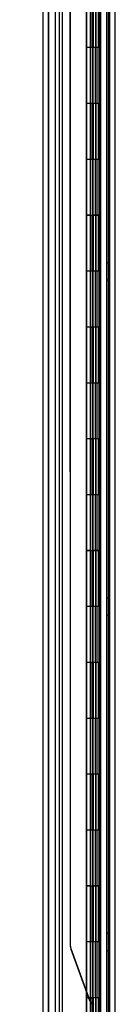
# Model space of a CAD drawing. Header units: inches. Extents: x 1 to 359, y -2 to 239.
# Tile 60 of 67: x 176.55 to 178.25, y 125.37 to 142.99. Entities that reach past the tile are written whole.
import ezdxf
from ezdxf.enums import TextEntityAlignment as Align
from ezdxf.lldxf.tags import DXFTag

# ---------------------------------------------------------------- set-up
doc = ezdxf.new("R2010")
doc.units = ezdxf.units.IN
doc.header["$MEASUREMENT"] = 0
for name, color, linetype in [('COM54746-60', 7, 'Continuous'), ('COM70220', 7, 'Continuous'), ('COM70739-9', 7, 'Continuous'), ('COM70839-3', 7, 'Continuous'), ('COM71196-7', 7, 'Continuous'), ('COM71301-7', 7, 'Continuous'), ('Default', 7, 'Continuous')]:
    doc.layers.add(name, color=color, linetype=linetype)
doc.styles.add('SEACAD_Times_New_Roman', font='times.ttf')
tags = doc.linetypes.add('HIDDEN2', pattern=[0.1875, 0.125, -0.0625]).pattern_tags.tags
tags[6:7] = [DXFTag(74, 4), DXFTag(75, 0), DXFTag(340, '0'), DXFTag(46, 0.0), DXFTag(50, 0.0), DXFTag(44, 0.0), DXFTag(45, 0.0)]
tags[4:5] = [DXFTag(74, 4), DXFTag(75, 0), DXFTag(340, '0'), DXFTag(46, 0.0), DXFTag(50, 0.0), DXFTag(44, 0.0), DXFTag(45, 0.0)]
doc.dimstyles.new('HAMMOND_(STH_-_300x200)', dxfattribs={"dimtxt": 1.5, "dimasz": 1.875, "dimexe": 0.75, "dimexo": 0.75, "dimgap": 0.375, "dimtad": 0, "dimtih": 1, "dimtoh": 1, "dimzin": 0, "dimdsep": 46, "dimtxsty": 'SEACAD_Times_New_Roman', "dimblk1": '_SE_FILLED', "dimblk2": '_SE_FILLED', "dimsah": 1, "dimcen": 0.75, "dimadec": 0, "dimazin": 0, "dimtfac": 0.8, "dimtofl": 0, "dimtmove": 0, "dimatfit": 3, "dimfxl": 1, "dimtolj": 1, "dimtzin": 0, "dimarcsym": 0})

# ---------------------------------------------------------------- blocks, each defined once
blk = doc.blocks.new('SE4')
at = {"layer": 'COM54746-60', "color": 7, "linetype": 'HIDDEN2'}
for p, q in [((177.25, 153.486), (177.25, 93.486)), ((178.091, 153.486), (178.091, 93.486)), ((177.805, 152.486), (177.805, 93.486)), ((177.905, 93.486), (177.905, 152.486)), ((177.8, 143.486), (177.8, 142.486)), ((177.844, 142.486), (177.844, 143.485)), ((177.85, 142.486), (177.85, 143.485)), ((177.855, 143.486), (177.855, 142.486)), ((177.897, 143.486), (177.897, 142.486)), ((177.91, 142.486), (177.91, 143.485)), ((177.972, 142.486), (177.972, 143.485)), ((177.981, 143.486), (177.981, 142.486)), ((177.986, 142.486), (177.986, 143.486)), ((177.99, 142.486), (177.99, 143.486)), ((177.8, 142.486), (177.8, 141.485)), ((177.844, 142.486), (177.844, 141.485)), ((177.85, 142.486), (177.85, 141.485)), ((177.855, 141.486), (177.855, 142.486)), ((177.897, 141.486), (177.897, 142.486)), ((177.91, 141.485), (177.91, 142.486)), ((177.942, 141.486), (177.942, 142.486)), ((177.99, 142.486), (177.986, 142.486)), ((177.99, 141.486), (177.99, 142.486)), ((177.8, 141.487), (177.738, 141.487)), ((177.8, 141.487), (177.844, 141.487)), ((177.8, 141.486), (177.8, 140.486)), ((177.972, 141.487), (177.844, 141.487)), ((177.844, 140.486), (177.844, 141.485)), ((177.85, 140.486), (177.85, 141.485)), ((177.855, 141.486), (177.855, 140.486)), ((177.897, 141.486), (177.897, 140.486)), ((177.91, 140.486), (177.91, 141.485)), ((177.972, 141.485), (177.972, 141.486)), ((177.972, 140.486), (177.972, 141.485)), ((177.981, 141.486), (177.981, 140.486)), ((177.99, 141.486), (177.986, 141.486)), ((177.986, 140.486), (177.986, 141.486)), ((177.99, 140.486), (177.99, 141.486)), ((177.8, 140.486), (177.8, 139.485)), ((177.844, 140.486), (177.844, 139.485)), ((177.85, 140.486), (177.85, 139.485)), ((177.855, 139.486), (177.855, 140.486)), ((177.897, 139.486), (177.897, 140.486)), ((177.91, 139.485), (177.91, 140.486)), ((177.942, 139.486), (177.942, 140.486)), ((177.99, 140.486), (177.986, 140.486)), ((177.99, 139.486), (177.99, 140.486)), ((177.8, 139.487), (177.738, 139.487)), ((177.8, 139.487), (177.844, 139.487)), ((177.8, 139.486), (177.8, 138.486)), ((177.972, 139.487), (177.844, 139.487)), ((177.844, 138.486), (177.844, 139.485)), ((177.85, 138.486), (177.85, 139.485)), ((177.855, 139.486), (177.855, 138.486)), ((177.897, 139.486), (177.897, 138.486)), ((177.91, 138.486), (177.91, 139.485)), ((177.972, 139.485), (177.972, 139.486)), ((177.972, 138.486), (177.972, 139.485)), ((177.981, 139.486), (177.981, 138.486)), ((177.99, 139.486), (177.986, 139.486)), ((177.986, 138.486), (177.986, 139.486)), ((177.99, 138.486), (177.99, 139.486)), ((177.8, 138.486), (177.8, 137.485)), ((177.844, 138.486), (177.844, 137.485)), ((177.85, 138.486), (177.85, 137.485)), ((177.855, 137.486), (177.855, 138.486)), ((177.897, 137.486), (177.897, 138.486)), ((177.91, 137.485), (177.91, 138.486)), ((177.942, 137.486), (177.942, 138.486)), ((177.99, 138.486), (177.986, 138.486)), ((177.99, 137.486), (177.99, 138.486)), ((178.153, 138.638), (178.091, 138.638)), ((178.091, 138.334), (178.153, 138.334)), ((177.8, 137.487), (177.738, 137.487)), ((177.8, 137.487), (177.844, 137.487)), ((177.8, 137.486), (177.8, 136.486)), ((177.972, 137.487), (177.844, 137.487)), ((177.844, 136.486), (177.844, 137.485)), ((177.85, 136.486), (177.85, 137.485)), ((177.855, 137.486), (177.855, 136.486)), ((177.897, 137.486), (177.897, 136.486)), ((177.91, 136.486), (177.91, 137.485)), ((177.972, 137.485), (177.972, 137.486)), ((177.972, 136.486), (177.972, 137.485)), ((177.981, 137.486), (177.981, 136.486)), ((177.99, 137.486), (177.986, 137.486)), ((177.986, 136.486), (177.986, 137.486)), ((177.99, 136.486), (177.99, 137.486)), ((177.8, 136.486), (177.8, 135.485)), ((177.844, 136.486), (177.844, 135.485)), ((177.85, 136.486), (177.85, 135.485)), ((177.855, 135.486), (177.855, 136.486)), ((177.897, 135.486), (177.897, 136.486)), ((177.91, 135.485), (177.91, 136.486)), ((177.942, 135.486), (177.942, 136.486)), ((177.99, 136.486), (177.986, 136.486)), ((177.99, 135.486), (177.99, 136.486)), ((177.8, 135.487), (177.738, 135.487)), ((177.8, 135.487), (177.844, 135.487)), ((177.8, 135.486), (177.8, 134.486)), ((177.972, 135.487), (177.844, 135.487)), ((177.844, 134.486), (177.844, 135.485)), ((177.85, 134.486), (177.85, 135.485)), ((177.855, 135.486), (177.855, 134.486)), ((177.897, 135.486), (177.897, 134.486)), ((177.91, 134.486), (177.91, 135.485)), ((177.972, 135.485), (177.972, 135.486)), ((177.972, 134.486), (177.972, 135.485)), ((177.981, 135.486), (177.981, 134.486)), ((177.99, 135.486), (177.986, 135.486)), ((177.986, 134.486), (177.986, 135.486)), ((177.99, 134.486), (177.99, 135.486)), ((177.8, 134.486), (177.8, 133.485)), ((177.844, 134.486), (177.844, 133.485)), ((177.85, 134.486), (177.85, 133.485)), ((177.855, 133.486), (177.855, 134.486)), ((177.897, 133.486), (177.897, 134.486)), ((177.91, 133.485), (177.91, 134.486)), ((177.942, 133.486), (177.942, 134.486)), ((177.99, 134.486), (177.986, 134.486)), ((177.99, 133.486), (177.99, 134.486)), ((177.8, 133.487), (177.738, 133.487)), ((177.8, 133.487), (177.844, 133.487)), ((177.8, 133.486), (177.8, 132.486)), ((177.972, 133.487), (177.844, 133.487)), ((177.844, 132.486), (177.844, 133.485)), ((177.85, 132.486), (177.85, 133.485)), ((177.855, 133.486), (177.855, 132.486)), ((177.897, 133.486), (177.897, 132.486)), ((177.91, 132.486), (177.91, 133.485)), ((177.972, 133.485), (177.972, 133.486)), ((177.972, 132.486), (177.972, 133.485)), ((177.981, 133.486), (177.981, 132.486)), ((177.99, 133.486), (177.986, 133.486)), ((177.986, 132.486), (177.986, 133.486)), ((177.99, 132.486), (177.99, 133.486)), ((177.8, 132.486), (177.8, 131.485)), ((177.844, 132.486), (177.844, 131.485)), ((177.85, 132.486), (177.85, 131.485)), ((177.855, 131.486), (177.855, 132.486)), ((177.897, 131.486), (177.897, 132.486)), ((177.91, 131.485), (177.91, 132.486)), ((177.942, 131.486), (177.942, 132.486)), ((177.99, 132.486), (177.986, 132.486)), ((177.99, 131.486), (177.99, 132.486)), ((178.153, 132.638), (178.091, 132.638)), ((178.091, 132.334), (178.153, 132.334)), ((177.8, 131.487), (177.738, 131.487)), ((177.8, 131.487), (177.844, 131.487)), ((177.8, 131.486), (177.8, 130.486)), ((177.972, 131.487), (177.844, 131.487)), ((177.844, 130.486), (177.844, 131.485)), ((177.85, 130.486), (177.85, 131.485)), ((177.855, 131.486), (177.855, 130.486)), ((177.897, 131.486), (177.897, 130.486)), ((177.91, 130.486), (177.91, 131.485)), ((177.972, 131.485), (177.972, 131.486)), ((177.972, 130.486), (177.972, 131.485)), ((177.981, 131.486), (177.981, 130.486)), ((177.99, 131.486), (177.986, 131.486)), ((177.986, 130.486), (177.986, 131.486)), ((177.99, 130.486), (177.99, 131.486)), ((177.8, 130.486), (177.8, 129.485)), ((177.844, 130.486), (177.844, 129.485)), ((177.85, 130.486), (177.85, 129.485)), ((177.855, 129.486), (177.855, 130.486)), ((177.897, 129.486), (177.897, 130.486)), ((177.91, 129.485), (177.91, 130.486)), ((177.942, 129.486), (177.942, 130.486)), ((177.99, 130.486), (177.986, 130.486)), ((177.99, 129.486), (177.99, 130.486)), ((177.8, 129.487), (177.738, 129.487)), ((177.8, 129.487), (177.844, 129.487)), ((177.8, 129.486), (177.8, 128.486)), ((177.972, 129.487), (177.844, 129.487)), ((177.844, 128.486), (177.844, 129.485)), ((177.85, 128.486), (177.85, 129.485)), ((177.855, 129.486), (177.855, 128.486)), ((177.897, 129.486), (177.897, 128.486)), ((177.91, 128.486), (177.91, 129.485)), ((177.972, 129.485), (177.972, 129.486)), ((177.972, 128.486), (177.972, 129.485)), ((177.981, 129.486), (177.981, 128.486)), ((177.99, 129.486), (177.986, 129.486)), ((177.986, 128.486), (177.986, 129.486)), ((177.99, 128.486), (177.99, 129.486)), ((177.8, 128.486), (177.8, 127.485)), ((177.844, 128.486), (177.844, 127.485)), ((177.85, 128.486), (177.85, 127.485)), ((177.855, 127.486), (177.855, 128.486)), ((177.897, 127.486), (177.897, 128.486)), ((177.91, 127.485), (177.91, 128.486)), ((177.942, 127.486), (177.942, 128.486)), ((177.99, 128.486), (177.986, 128.486)), ((177.99, 127.486), (177.99, 128.486)), ((177.8, 127.487), (177.738, 127.487)), ((177.8, 127.487), (177.844, 127.487)), ((177.8, 127.486), (177.8, 126.486)), ((177.972, 127.487), (177.844, 127.487)), ((177.844, 126.486), (177.844, 127.485)), ((177.85, 126.486), (177.85, 127.485)), ((177.855, 127.486), (177.855, 126.486)), ((177.897, 127.486), (177.897, 126.486)), ((177.91, 126.486), (177.91, 127.485)), ((177.972, 127.485), (177.972, 127.486)), ((177.972, 126.486), (177.972, 127.485)), ((177.981, 127.486), (177.981, 126.486)), ((177.99, 127.486), (177.986, 127.486)), ((177.986, 126.486), (177.986, 127.486)), ((177.99, 126.486), (177.99, 127.486)), ((178.153, 126.638), (178.091, 126.638)), ((177.8, 126.486), (177.8, 125.485)), ((177.844, 126.486), (177.844, 125.485)), ((177.85, 126.486), (177.85, 125.485)), ((177.855, 125.486), (177.855, 126.486)), ((177.897, 125.486), (177.897, 126.486)), ((177.91, 125.485), (177.91, 126.486)), ((177.942, 125.486), (177.942, 126.486)), ((177.99, 126.486), (177.986, 126.486)), ((177.99, 125.486), (177.99, 126.486)), ((178.091, 126.334), (178.153, 126.334)), ((177.8, 125.487), (177.738, 125.487)), ((177.8, 125.487), (177.844, 125.487)), ((177.8, 125.486), (177.8, 124.486)), ((177.972, 125.487), (177.844, 125.487)), ((177.844, 124.486), (177.844, 125.485)), ((177.85, 124.486), (177.85, 125.485)), ((177.855, 125.486), (177.855, 124.486)), ((177.897, 125.486), (177.897, 124.486)), ((177.91, 124.486), (177.91, 125.485)), ((177.972, 125.485), (177.972, 125.486)), ((177.972, 124.486), (177.972, 125.485)), ((177.981, 125.486), (177.981, 124.486)), ((177.99, 125.486), (177.986, 125.486)), ((177.986, 124.486), (177.986, 125.486)), ((177.99, 124.486), (177.99, 125.486))]:
    blk.add_line(p, q, dxfattribs=at)
at = {"layer": 'COM54746-60', "color": 7, "linetype": 'Continuous'}
for p, q in [((177.738, 143.486), (177.738, 142.486)), ((177.942, 143.486), (177.942, 142.486)), ((177.738, 142.486), (177.738, 141.485)), ((177.942, 142.486), (177.738, 142.486)), ((177.942, 142.486), (177.738, 142.486)), ((177.986, 142.486), (177.942, 142.486)), ((177.972, 141.486), (177.972, 142.486)), ((177.981, 141.486), (177.981, 142.486)), ((177.986, 142.486), (177.986, 141.486)), ((177.942, 141.486), (177.738, 141.486)), ((177.738, 141.486), (177.738, 140.486)), ((177.972, 141.485), (177.738, 141.485)), ((177.942, 141.486), (177.942, 140.486)), ((177.986, 141.486), (177.942, 141.486)), ((177.738, 140.486), (177.738, 139.485)), ((177.942, 140.486), (177.738, 140.486)), ((177.942, 140.486), (177.738, 140.486)), ((177.986, 140.486), (177.942, 140.486)), ((177.972, 139.486), (177.972, 140.486)), ((177.981, 139.486), (177.981, 140.486)), ((177.986, 140.486), (177.986, 139.486)), ((177.942, 139.486), (177.738, 139.486)), ((177.738, 139.486), (177.738, 138.486)), ((177.972, 139.485), (177.738, 139.485)), ((177.942, 139.486), (177.942, 138.486)), ((177.986, 139.486), (177.942, 139.486)), ((177.738, 138.486), (177.738, 137.485)), ((177.942, 138.486), (177.738, 138.486)), ((177.942, 138.486), (177.738, 138.486)), ((177.986, 138.486), (177.942, 138.486)), ((177.972, 137.486), (177.972, 138.486)), ((177.981, 137.486), (177.981, 138.486)), ((177.986, 138.486), (177.986, 137.486)), ((177.942, 137.486), (177.738, 137.486)), ((177.738, 137.486), (177.738, 136.486)), ((177.972, 137.485), (177.738, 137.485)), ((177.942, 137.486), (177.942, 136.486)), ((177.986, 137.486), (177.942, 137.486)), ((177.738, 136.486), (177.738, 135.485)), ((177.942, 136.486), (177.738, 136.486)), ((177.942, 136.486), (177.738, 136.486)), ((177.986, 136.486), (177.942, 136.486)), ((177.972, 135.486), (177.972, 136.486)), ((177.981, 135.486), (177.981, 136.486)), ((177.986, 136.486), (177.986, 135.486)), ((177.942, 135.486), (177.738, 135.486)), ((177.738, 135.486), (177.738, 134.486)), ((177.972, 135.485), (177.738, 135.485)), ((177.942, 135.486), (177.942, 134.486)), ((177.986, 135.486), (177.942, 135.486)), ((177.738, 134.486), (177.738, 133.485)), ((177.942, 134.486), (177.738, 134.486)), ((177.942, 134.486), (177.738, 134.486)), ((177.986, 134.486), (177.942, 134.486)), ((177.972, 133.486), (177.972, 134.486)), ((177.981, 133.486), (177.981, 134.486)), ((177.986, 134.486), (177.986, 133.486)), ((177.942, 133.486), (177.738, 133.486)), ((177.738, 133.486), (177.738, 132.486)), ((177.972, 133.485), (177.738, 133.485)), ((177.942, 133.486), (177.942, 132.486)), ((177.986, 133.486), (177.942, 133.486)), ((177.738, 132.486), (177.738, 131.485)), ((177.942, 132.486), (177.738, 132.486)), ((177.942, 132.486), (177.738, 132.486)), ((177.986, 132.486), (177.942, 132.486)), ((177.972, 131.486), (177.972, 132.486)), ((177.981, 131.486), (177.981, 132.486)), ((177.986, 132.486), (177.986, 131.486)), ((177.942, 131.486), (177.738, 131.486)), ((177.738, 131.486), (177.738, 130.486)), ((177.972, 131.485), (177.738, 131.485)), ((177.942, 131.486), (177.942, 130.486)), ((177.986, 131.486), (177.942, 131.486)), ((177.738, 130.486), (177.738, 129.485)), ((177.942, 130.486), (177.738, 130.486)), ((177.942, 130.486), (177.738, 130.486)), ((177.986, 130.486), (177.942, 130.486)), ((177.972, 129.486), (177.972, 130.486)), ((177.981, 129.486), (177.981, 130.486)), ((177.986, 130.486), (177.986, 129.486)), ((177.942, 129.486), (177.738, 129.486)), ((177.738, 129.486), (177.738, 128.486)), ((177.972, 129.485), (177.738, 129.485)), ((177.942, 129.486), (177.942, 128.486)), ((177.986, 129.486), (177.942, 129.486)), ((177.738, 128.486), (177.738, 127.485)), ((177.942, 128.486), (177.738, 128.486)), ((177.942, 128.486), (177.738, 128.486)), ((177.986, 128.486), (177.942, 128.486)), ((177.972, 127.486), (177.972, 128.486)), ((177.981, 127.486), (177.981, 128.486)), ((177.986, 128.486), (177.986, 127.486)), ((177.942, 127.486), (177.738, 127.486)), ((177.738, 127.486), (177.738, 126.486)), ((177.972, 127.485), (177.738, 127.485)), ((177.942, 127.486), (177.942, 126.486)), ((177.986, 127.486), (177.942, 127.486)), ((177.738, 126.486), (177.738, 125.485)), ((177.942, 126.486), (177.738, 126.486)), ((177.942, 126.486), (177.738, 126.486)), ((177.986, 126.486), (177.942, 126.486)), ((177.972, 125.486), (177.972, 126.486)), ((177.981, 125.486), (177.981, 126.486)), ((177.986, 126.486), (177.986, 125.486)), ((177.942, 125.486), (177.738, 125.486)), ((177.738, 125.486), (177.738, 124.486)), ((177.972, 125.485), (177.738, 125.485)), ((177.942, 125.486), (177.942, 124.486)), ((177.986, 125.486), (177.942, 125.486))]:
    blk.add_line(p, q, dxfattribs=at)
at = {"layer": 'COM70220', "color": 7, "linetype": 'HIDDEN2'}
for p, q in [((177.062, 92.92), (177.062, 153.98)), ((177.063, 92.92), (177.063, 153.98)), ((177.065, 92.92), (177.065, 153.98)), ((177.311, 92.92), (177.311, 153.98))]:
    blk.add_line(p, q, dxfattribs=at)
at = {"layer": 'COM70739-9', "color": 7, "linetype": 'HIDDEN2'}
blk.add_line((178.123, 153.687), (178.123, 93.067), dxfattribs=at)
at = {"layer": 'COM70839-3', "color": 7, "linetype": 'HIDDEN2'}
for p, q in [((177.45, 126.401), (177.447, 152.043)), ((177.45, 126.409), (177.45, 152.051)), ((177.909, 124.141), (177.906, 152.043)), ((177.909, 124.148), (177.909, 152.051)), ((177.981, 124.141), (177.978, 152.043)), ((177.981, 124.148), (177.981, 152.051)), ((177.457, 126.359), (177.789, 125.44)), ((177.458, 126.366), (177.789, 125.448))]:
    blk.add_line(p, q, dxfattribs=at)
for centre, radius, start, end in [((177.575, 126.409), 0.125, 180, 199.8633), ((177.575, 126.401), 0.125, 180.0066, 199.8699), ((177.907, 125.49), 0.125, 199.8633, 244.8156), ((177.907, 125.483), 0.125, 199.8699, 244.8221), ((177.811, 125.287), 0.1, 51.6473, 64.8156)]:
    blk.add_arc(centre, radius, start, end, dxfattribs=at)
at = {"layer": 'COM71196-7', "color": 7, "linetype": 'Continuous'}
for p, q in [((176.966, 92.41), (176.966, 154.562)), ((177.736, 92.315), (177.736, 154.657))]:
    blk.add_line(p, q, dxfattribs=at)
at = {"layer": 'COM71196-7', "color": 7, "linetype": 'HIDDEN2'}
for p, q in [((177.061, 92.41), (177.061, 154.562)), ((177.841, 154.127), (177.841, 92.627))]:
    blk.add_line(p, q, dxfattribs=at)
at = {"layer": 'COM71301-7', "color": 7, "linetype": 'HIDDEN2'}
for p, q in [((177.186, 92.722), (177.186, 154.032)), ((178.248, 92.722), (178.248, 154.032))]:
    blk.add_line(p, q, dxfattribs=at)
at = {"layer": 'COM71301-7', "color": 7, "linetype": 'Continuous'}
blk.add_line((178.153, 92.722), (178.153, 154.032), dxfattribs=at)
blk = doc.blocks.new('DMBLK77')
at = {"layer": 'Default', "linetype": 'Continuous', "transparency": 16777216}
for points in [[(163.212, 152.877), (163.837, 152.877), (163.525, 154.752)], [(163.212, 94.095), (163.525, 92.22), (163.837, 94.095)]]:
    blk.add_hatch(color=7, dxfattribs=at).paths.add_polyline_path(points)
at = {"layer": 'Default', "color": 7, "linetype": 'Continuous', "transparency": 16777216}
for p, q in [((176.406, 154.752), (162.775, 154.752)), ((163.525, 154.752), (163.525, 124.761)), ((163.525, 119.961), (163.525, 92.22)), ((176.406, 92.22), (162.775, 92.22))]:
    blk.add_line(p, q, dxfattribs=at)
at = {"layer": 'Default', "color": 7, "linetype": 'Continuous', "transparency": 16777216, "style": 'SEACAD_Times_New_Roman'}
for s, p in [('62.53', (160.965, 124.236)), ('DOOR', (160.379, 121.986))]:
    blk.add_text(s, height=1.5, dxfattribs=at).set_placement(p, align=Align.TOP_LEFT)
blk = doc.blocks.new('_SE_FILLED')
at = {"color": 0}
blk.add_line((0, 0), (-1, 0), dxfattribs=at)
blk.add_solid([(0, 0), (-1, -0.1665), (-1, 0.1665), (0, 0)], dxfattribs=at)

msp = doc.modelspace()

# ---------------------------------------------------------------- block references
at = {"layer": 'Default'}
msp.add_blockref('SE4', (0, 0), dxfattribs=at)

# ---------------------------------------------------------------- dimensions: what is measured, and where the dimension line sits
at = {"layer": 'Default', "color": 7, "linetype": 'Continuous'}
dim = msp.add_linear_dim(base=(163.525, 154.752), p1=(177.156, 154.752), p2=(177.156, 92.22), angle=270, text='\\A1;<>\\PDOOR', dimstyle='HAMMOND_(STH_-_300x200)', dxfattribs=at)
dim.commit()
dim.dimension.update_dxf_attribs({"geometry": 'DMBLK77', "text_midpoint": (163.525, 123.486), "dimtype": 161})

doc.saveas('drawing.dxf')
